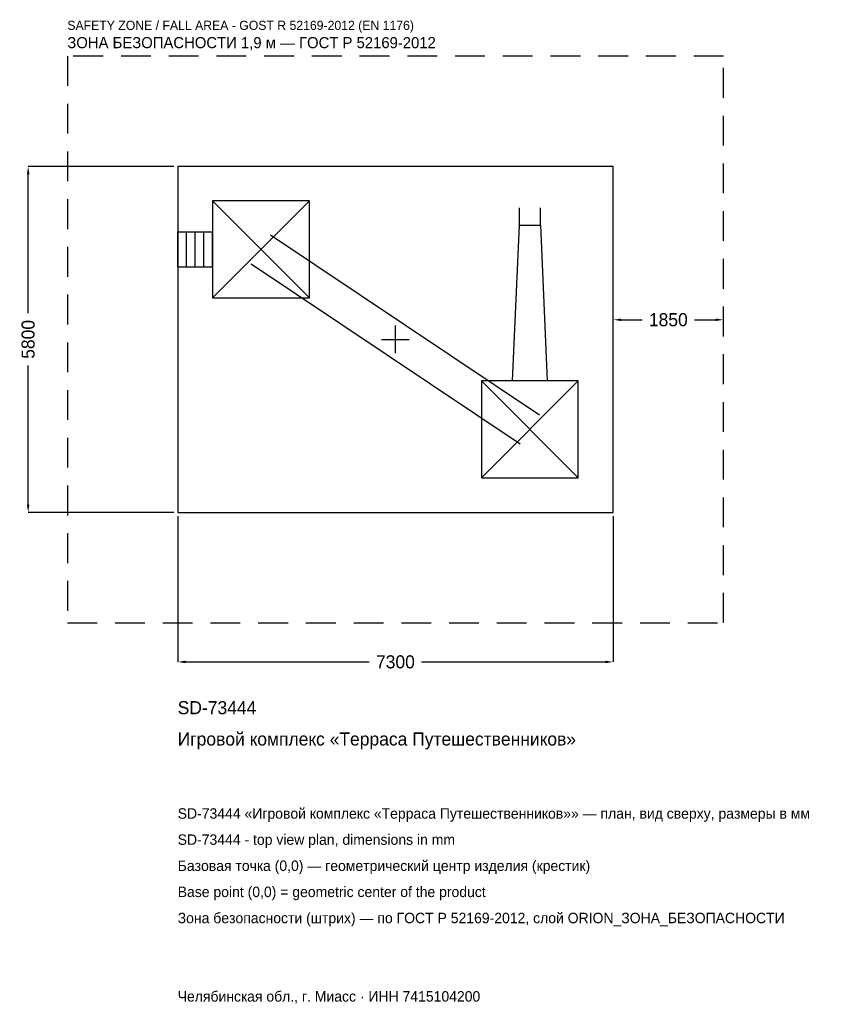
# Model space of a CAD drawing. Header units: metres. Extents: x -6299 to 7424, y -11146 to 5359.
import ezdxf

# ---------------------------------------------------------------- set-up
doc = ezdxf.new("R2010")
doc.units = ezdxf.units.M
doc.linetypes.add('DASHED', pattern=[800, 500, -300])
for name, color, linetype in [('ЗСК_ДАННЫЕ', 3, 'Continuous'), ('ЗСК_ЗОНА_БЕЗОПАСНОСТИ', 1, 'Continuous'), ('ЗСК_КОНТУР', 7, 'Continuous'), ('ЗСК_РАЗМЕРЫ', 8, 'Continuous')]:
    doc.layers.add(name, color=color, linetype=linetype)
doc.dimstyles.new('ORION', dxfattribs={"dimtxt": 219, "dimasz": 131.4, "dimexe": 1.25, "dimexo": 65.7, "dimtad": 1, "dimdec": 0, "dimcen": 2.5, "dimazin": 3, "dimtfac": 1, "dimtmove": 0, "dimatfit": 3})

# ---------------------------------------------------------------- blocks, each defined once
blk = doc.blocks.new('_CLOSEDFILLED')
at = {"color": 0, "linetype": 'BYBLOCK'}
blk.add_solid([(-1, 0.16), (0, 0), (-1, -0.16)], dxfattribs=at)
blk = doc.blocks.new('*D1')
for p, q in [((-3650, -2965.7), (-3650, -5407)), ((3650, -2965.7), (3650, -5407)), ((-3518.6, -5407), (-438, -5407)), ((438, -5407), (3518.6, -5407))]:
    blk.add_line(p, q)
at = {"layer": 'Defpoints'}
for p in [(-3650, -2900), (3650, -2900), (-3650, -5407)]:
    blk.add_point(p, dxfattribs=at)
at = {"layer": 'ЗСК_РАЗМЕРЫ', "xscale": 131.4, "yscale": 131.4, "rotation": 180}
blk.add_blockref('_CLOSEDFILLED', (-3650, -5407), dxfattribs=at)
at = {"layer": 'ЗСК_РАЗМЕРЫ', "xscale": 131.4, "yscale": 131.4}
blk.add_blockref('_CLOSEDFILLED', (3650, -5407), dxfattribs=at)
at = {"layer": 'ЗСК_РАЗМЕРЫ', "insert": (0, -5407), "char_height": 219, "attachment_point": 5}
blk.add_mtext('7300', dxfattribs=at)
blk = doc.blocks.new('*D2')
for p, q in [((-3715.7, 2900), (-6157, 2900)), ((-6157, 438), (-6157, 2768.6)), ((-6157, -2768.6), (-6157, -438)), ((-3715.7, -2900), (-6157, -2900))]:
    blk.add_line(p, q)
at = {"layer": 'Defpoints'}
for p in [(-3650, 2900), (-6157, -2900), (-3650, -2900)]:
    blk.add_point(p, dxfattribs=at)
at = {"layer": 'ЗСК_РАЗМЕРЫ', "xscale": 131.4, "yscale": 131.4}
for p, rotation in [((-6157, 2900), 90), ((-6157, -2900), 270)]:
    blk.add_blockref('_CLOSEDFILLED', p, dxfattribs=dict(at, rotation=rotation))
at = {"layer": 'ЗСК_РАЗМЕРЫ', "insert": (-6157, 0), "char_height": 219, "attachment_point": 5, "rotation": 90}
blk.add_mtext('5800', dxfattribs=at)
blk = doc.blocks.new('*D3')
for p, q in [((3650, 65.7), (3650, 328.5)), ((3781.4, 328.5), (4137, 328.5)), ((5013, 328.5), (5368.6, 328.5)), ((5500, 65.7), (5500, 328.5))]:
    blk.add_line(p, q)
at = {"layer": 'Defpoints'}
for p in [(3650, 328.5), (3650, 0), (5500, 0)]:
    blk.add_point(p, dxfattribs=at)
at = {"layer": 'ЗСК_РАЗМЕРЫ', "xscale": 131.4, "yscale": 131.4, "rotation": 180}
blk.add_blockref('_CLOSEDFILLED', (3650, 328.5), dxfattribs=at)
at = {"layer": 'ЗСК_РАЗМЕРЫ', "xscale": 131.4, "yscale": 131.4}
blk.add_blockref('_CLOSEDFILLED', (5500, 328.5), dxfattribs=at)
at = {"layer": 'ЗСК_РАЗМЕРЫ', "insert": (4575, 328.5), "char_height": 219, "attachment_point": 5}
blk.add_mtext('1850', dxfattribs=at)
blk = doc.blocks.new('ОРИОН SD-73444 Игровой комплекс Терраса Путешественников')
at = {"layer": 'ЗСК_ЗОНА_БЕЗОПАСНОСТИ', "linetype": 'DASHED'}
blk.add_lwpolyline([(-5500, -4750), (5500, -4750), (5500, 4750), (-5500, 4750)], close=True, dxfattribs=at)
at = {"layer": 'ЗСК_КОНТУР'}
for p, q in [((-3066, 696), (-1442, 2320)), ((-3066, 2320), (-1442, 696)), ((2078.6, 1914), (2078.6, 2206.3)), ((2429.4, 1914), (2429.4, 2206.3)), ((-3650, 1800.3), (-3066, 1800.3)), ((-3650, 1215.7), (-3650, 1800.3)), ((-3504, 1215.7), (-3504, 1800.3)), ((-3358, 1215.7), (-3358, 1800.3)), ((-3212, 1215.7), (-3212, 1800.3)), ((-3066, 1215.7), (-3066, 1800.3)), ((-2091.5, 1751), (2416.5, -1265)), ((-3650, 1215.7), (-3066, 1215.7)), ((-2416.5, 1265), (2091.5, -1751)), ((1442, -2320), (3066, -696)), ((1442, -696), (3066, -2320))]:
    blk.add_line(p, q, dxfattribs=at)
for points in [[(-3650, -2900), (3650, -2900), (3650, 2900), (-3650, 2900)], [(-3066, 696), (-1442, 696), (-1442, 2320), (-3066, 2320)], [(1442, -2320), (3066, -2320), (3066, -696), (1442, -696)]]:
    blk.add_lwpolyline(points, close=True, dxfattribs=at)
blk.add_lwpolyline([(1961.7, -696), (2078.6, 1914), (2429.4, 1914), (2546.3, -696)], dxfattribs=at)
at = {"layer": 'ЗСК_РАЗМЕРЫ'}
for p, q in [((0, -232), (0, 232)), ((-232, 0), (232, 0))]:
    blk.add_line(p, q, dxfattribs=at)
at = {"layer": 'ЗСК_ДАННЫЕ'}
for tag, p in [('АРТИКУЛ', (-3650, -6283)), ('НАИМЕНОВАНИЕ', (-3650, -6808.6))]:
    blk.add_attdef(tag, p, '', height=219, dxfattribs=at)
at = {"layer": 'ЗСК_ДАННЫЕ', "flags": 1}
for tag, p in [('ПРОИЗВОДИТЕЛЬ', (-3650, -7334.2)), ('ТЕЛЕФОН', (-3650, -7859.8)), ('САЙТ', (-3650, -8911)), ('АДРЕС', (-3650, -9436.6)), ('РЕКВИЗИТЫ', (-3650, -9962.2)), ('ГАБАРИТЫ', (-3650, -10487.8)), ('ЗОНА_БЕЗОПАСНОСТИ', (-3650, -11013.4))]:
    blk.add_attdef(tag, p, '', height=219, dxfattribs=at)
at = {"layer": 'ЗСК_ЗОНА_БЕЗОПАСНОСТИ', "color": 1}
for s, height, p in [('SAFETY ZONE / FALL AREA - GOST R 52169-2012 (EN 1176)', 153.3, (-5500, 5188)), ('ЗОНА БЕЗОПАСНОСТИ 1,9 м — ГОСТ Р 52169-2012', 186.15, (-5500, 4881.4))]:
    blk.add_text(s, height=height, dxfattribs=at).set_placement(p)
at = {"layer": 'ЗСК_РАЗМЕРЫ'}
dim = blk.add_linear_dim(base=(-6157, -2900), p1=(-3650, -2900), p2=(-3650, 2900), angle=90, dimstyle='ORION', dxfattribs=at)
dim.commit()
dim.dimension.update_dxf_attribs({"geometry": '*D2', "text_midpoint": (-6157, 0)})
for base, p1, p2, picture, middle in [((3650, 328.5), (3650, 0), (5500, 0), '*D3', (4575, 328.5)), ((-3650, -5407), (-3650, -2900), (3650, -2900), '*D1', (0, -5407))]:
    dim = blk.add_linear_dim(base=base, p1=p1, p2=p2, dimstyle='ORION', dxfattribs=at)
    dim.commit()
    dim.dimension.update_dxf_attribs({"geometry": picture, "text_midpoint": middle})

msp = doc.modelspace()

# ---------------------------------------------------------------- block references
msp.add_blockref('ОРИОН SD-73444 Игровой комплекс Терраса Путешественников', (0, 0)).add_auto_attribs({'АРТИКУЛ': 'SD-73444', 'НАИМЕНОВАНИЕ': 'Игровой комплекс «Терраса Путешественников»'})

# ---------------------------------------------------------------- texts
at = {"layer": 'ЗСК_ДАННЫЕ', "color": 3}
for s, p in [('SD-73444 «Игровой комплекс «Терраса Путешественников»» — план, вид сверху, размеры в мм', (-3650, -8035)), ('SD-73444 - top view plan, dimensions in mm', (-3650, -8473)), ('Челябинская обл., г. Миасс · ИНН 7415104200', (-3650, -11101))]:
    msp.add_text(s, height=175.2, dxfattribs=at).set_placement(p)
at = {"layer": 'ЗСК_ДАННЫЕ', "color": 7}
for s, p in [('Базовая точка (0,0) — геометрический центр изделия (крестик)', (-3650, -8911)), ('Base point (0,0) = geometric center of the product', (-3650, -9349))]:
    msp.add_text(s, height=175.2, dxfattribs=at).set_placement(p)
at = {"layer": 'ЗСК_ДАННЫЕ', "color": 1}
msp.add_text('Зона безопасности (штрих) — по ГОСТ Р 52169-2012, слой ORION_ЗОНА_БЕЗОПАСНОСТИ', height=175.2, dxfattribs=at).set_placement((-3650, -9787))

doc.saveas('drawing.dxf')
